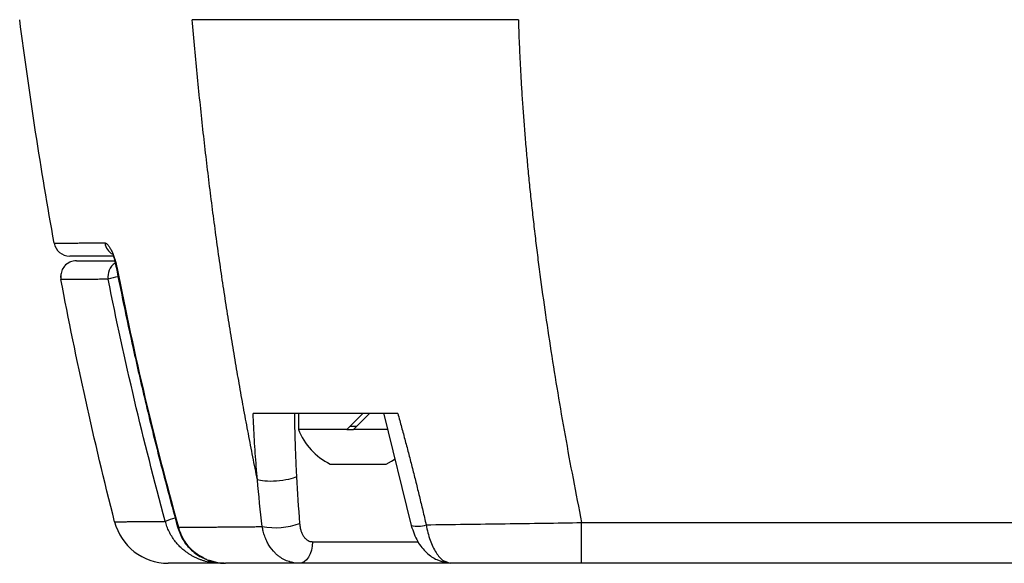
# Model space of a CAD drawing. Header units: millimetres. Extents: x 0 to 776, y 0 to 594.
# Tile 12 of 52: x 280 to 343, y 126 to 160. Entities that reach past the tile are written whole.
import ezdxf

# ---------------------------------------------------------------- set-up
doc = ezdxf.new("R2010")
doc.units = ezdxf.units.MM
doc.header["$LTSCALE"] = 2.75
doc.layers.add('DIMENSIONS', color=140, linetype='Continuous', lineweight=25)
doc.styles.add('SLDTEXTSTYLE0', font='TXT', dxfattribs={"width": 0.7})
doc.dimstyles.new('SLDDIMSTYLE1', dxfattribs={"dimtxt": 5.934521, "dimasz": 9.0805, "dimexe": 0, "dimexo": 0.0625, "dimgap": 1.48363, "dimtad": 0, "dimtih": 1, "dimtoh": 1, "dimdec": 1, "dimrnd": 1e-09, "dimzin": 12, "dimdsep": 46, "dimtxsty": 'SLDTEXTSTYLE0', "dimsah": 1, "dimcen": 0.09, "dimadec": 0, "dimazin": 3, "dimtfac": 1, "dimtdec": 1, "dimtofl": 0, "dimtmove": 0, "dimatfit": 3, "dimfxl": 0, "dimfrac": 2, "dimtolj": 1, "dimtzin": 12, "dimarcsym": 0})

# ---------------------------------------------------------------- blocks, each defined once
blk = doc.blocks.new('_D_10')
at = {"layer": 'DIMENSIONS'}
for p, q in [((280.072, 165.616), (280.072, 363.505)), ((399.573, 141.617), (399.573, 363.505)), ((280.072, 354.774), (323.299, 354.774)), ((331.342, 354.774), (329.349, 354.774)), ((329.349, 354.774), (329.349, 345.342)), ((348.976, 354.774), (350.969, 354.774)), ((350.969, 354.774), (350.969, 345.342)), ((399.573, 354.774), (357.019, 354.774)), ((329.349, 345.342), (331.342, 345.342)), ((350.969, 345.342), (348.976, 345.342))]:
    blk.add_line(p, q, dxfattribs=at)
for points in [[(280.072, 354.774), (289.153, 353.377), (289.153, 356.171)], [(399.573, 354.774), (390.492, 356.171), (390.492, 353.377)]]:
    blk.add_solid(points, dxfattribs=at)
at = {"layer": 'DIMENSIONS', "char_height": 5.8208, "attachment_point": 1, "style": 'SLDTEXTSTYLE0'}
for s, insert in [('119.5', (328.873, 363.606)), ('4.70', (331.342, 352.845))]:
    blk.add_mtext(s, dxfattribs=dict(at, insert=insert))

msp = doc.modelspace()

# ---------------------------------------------------------------- linework, layer by layer
for p, q in [((297.772, 135.124), (297.772, 134.124)), ((301.855, 135.124), (300.855, 134.124)), ((301.279, 134.124), (302.279, 135.124)), ((303.169, 135.177), (304.941, 128.013)), ((300.855, 134.124), (297.772, 134.124)), ((300.855, 134.124), (301.279, 134.124)), ((301.055, 134.324), (301.479, 134.324)), ((303.442, 134.124), (301.279, 134.124)), ((299.791, 131.924), (303.353, 131.924)), ((315.757, 128.207), (360.313, 128.207)), ((298.675, 126.993), (305.356, 126.993)), ((292.034, 125.853), (292.643, 125.666)), ((307.177, 125.718), (307.414, 125.624)), ((293.066, 125.624), (292.814, 125.624)), ((307.32, 125.624), (297.845, 125.624)), ((360.203, 125.624), (315.757, 125.624))]:
    msp.add_line(p, q)
at = {"flags": 128}
for points in [[(286.236, 144.437), (286.196, 144.417), (286.196, 144.411)], [(282.674, 143.89), (282.672, 143.856), (282.689, 143.637)], [(303.353, 131.924), (303.689, 132.107), (303.921, 132.26)], [(290.108, 127.878), (290.108, 127.884), (290.148, 127.907)], [(298.675, 126.993), (298.648, 126.72), (298.592, 126.46), (298.512, 126.224), (298.408, 126.018), (298.285, 125.85), (298.147, 125.726), (297.998, 125.649), (297.845, 125.624)]]:
    msp.add_lwpolyline(points, dxfattribs=at)
for centre, radius, start, end in [((283.246, 146.124), 1, 190.22543, 270), ((286.455, 146.108), 0.995, 188.68779, 241.50228), ((283.671, 143.824), 1, 90, 134.71226), ((286.69, 143.827), 1.013, 123.42103, 190.20883), ((287.403, 138.297), 5.617, 101.18772, 107.71777), ((301.572, 135.584), 4.071, 201.0267, 244.05313), ((289.493, 129.124), 3.5, 194.30386, 270), ((291.459, 122.829), 5.862, 105.01896, 111.41623), ((296.277, 132.485), 4.603, 259.96666, 289.91906), ((305.318, 129.675), 1.703, 257.22417, 289.34724)]:
    msp.add_arc(centre, radius, start, end)
for points in [[(282.262, 145.946), (281.419, 150.618), (280.7, 155.316), (280.072, 160.124)], [(286.236, 144.437), (287.329, 138.906), (288.618, 133.442), (290.148, 127.907)], [(286.101, 128.259), (284.78, 133.442), (283.657, 138.532), (282.689, 143.637)], [(289.318, 128.287), (287.916, 133.435), (286.72, 138.519), (285.693, 143.648)], [(295.475, 127.952), (295.358, 128.944), (295.255, 129.935), (295.167, 130.926)], [(297.65, 131.111), (297.703, 130.127), (297.768, 129.142), (297.846, 128.157)], [(297.845, 125.624), (295.96, 125.624), (294.407, 125.624), (293.145, 125.624)]]:
    msp.add_open_spline(points, degree=3)
for points, knots in [([(295.167, 130.927), (295.07, 131.411), (294.874, 132.385), (294.591, 133.855), (294.313, 135.34), (294.042, 136.841), (293.778, 138.359), (293.52, 139.896), (293.27, 141.451), (293.027, 143.026), (292.791, 144.622), (292.563, 146.241), (292.343, 147.883), (292.131, 149.549), (291.926, 151.241), (291.73, 152.961), (291.542, 154.708), (291.363, 156.485), (291.192, 158.294), (291.086, 159.51), (291.033, 160.124)], [0, 0, 0, 0, 0.0503569, 0.1011432, 0.1523875, 0.20412, 0.2563723, 0.3091773, 0.3625696, 0.4165852, 0.4712614, 0.5266372, 0.5827531, 0.639651, 0.6973743, 0.7559681, 0.8154788, 0.8759544, 0.9374445, 1, 1, 1, 1]), ([(311.739, 160.124), (310.751, 160.124), (309.761, 160.124), (307.756, 160.124), (306.742, 160.124), (304.706, 160.124), (303.684, 160.124), (301.673, 160.124), (300.684, 160.124), (298.785, 160.124), (297.876, 160.124), (296.176, 160.124), (295.385, 160.124), (293.94, 160.124), (293.286, 160.124), (292.091, 160.124), (291.552, 160.124), (291.033, 160.124)], [0, 0, 0, 0, 0.125, 0.125, 0.25, 0.25, 0.375, 0.375, 0.5, 0.5, 0.625, 0.625, 0.75, 0.75, 0.875, 0.875, 1, 1, 1, 1]), ([(311.739, 160.124), (311.75, 159.773), (311.772, 159.069), (311.817, 158.005), (311.87, 156.93), (311.932, 155.841), (312.004, 154.741), (312.085, 153.627), (312.175, 152.502), (312.274, 151.364), (312.383, 150.213), (312.5, 149.05), (312.627, 147.875), (312.763, 146.688), (312.908, 145.488), (313.12, 143.827), (313.413, 141.694), (313.804, 139.082), (314.233, 136.424), (314.702, 133.723), (315.208, 130.977), (315.573, 129.136), (315.757, 128.207)], [0, 0, 0, 0, 0.032527, 0.065455, 0.098788, 0.132528, 0.166677, 0.201236, 0.236208, 0.271595, 0.307398, 0.343621, 0.380264, 0.41733, 0.45482, 0.492738, 0.573204, 0.655277, 0.738973, 0.824313, 0.911316, 1, 1, 1, 1]), ([(282.262, 145.946), (282.263, 145.946), (282.265, 145.946), (282.282, 145.946), (282.309, 145.946), (282.347, 145.947), (282.396, 145.947), (282.456, 145.947), (282.527, 145.947), (282.609, 145.948), (282.703, 145.948), (282.807, 145.948), (282.923, 145.949), (283.05, 145.949), (283.188, 145.95), (283.338, 145.95), (283.499, 145.951), (283.671, 145.951), (283.856, 145.952), (284.051, 145.953), (284.258, 145.954), (284.477, 145.954), (284.707, 145.955), (284.95, 145.956), (285.203, 145.957), (285.382, 145.958), (285.471, 145.958)], [0, 0, 0, 0, 0.040642, 0.081395, 0.122256, 0.163222, 0.204289, 0.245455, 0.286717, 0.328071, 0.369514, 0.411044, 0.452658, 0.494352, 0.536125, 0.577972, 0.619891, 0.66188, 0.703937, 0.746057, 0.788239, 0.830481, 0.87278, 0.915135, 0.957542, 1, 1, 1, 1]), ([(285.471, 145.958), (285.483, 145.957), (285.506, 145.955), (285.544, 145.94), (285.583, 145.916), (285.624, 145.881), (285.687, 145.816), (285.774, 145.701), (285.881, 145.512), (285.986, 145.286), (286.073, 145.053), (286.141, 144.835), (286.194, 144.638), (286.222, 144.504), (286.236, 144.437)], [0, 0, 0, 0, 0.048477, 0.09727, 0.146687, 0.197025, 0.248565, 0.374294, 0.501647, 0.629089, 0.753314, 0.837908, 0.919615, 1, 1, 1, 1]), ([(286.039, 145.124), (285.632, 145.124), (284.687, 145.124), (283.86, 145.124), (283.332, 145.124), (283.275, 145.124), (283.246, 145.124)], [0, 0, 0, 0, 0.226984, 0.526966, 0.762887, 1, 1, 1, 1]), ([(286.017, 145.176), (286.016, 145.175), (286.008, 145.165), (286.027, 145.097), (286.067, 144.952), (286.132, 144.721), (286.174, 144.518), (286.196, 144.411)], [0, 0, 0, 0, 0.031057, 0.233913, 0.461032, 0.716008, 1, 1, 1, 1]), ([(283.266, 144.738), (283.166, 144.681), (282.965, 144.567), (282.761, 144.275), (282.664, 143.946), (282.689, 143.739), (282.701, 143.637)], [0, 0, 0, 0, 0.2529059, 0.508688, 0.7596398, 1, 1, 1, 1]), ([(283.671, 144.824), (283.716, 144.824), (283.805, 144.824), (284.497, 144.824), (285.271, 144.824), (285.887, 144.824), (286.104, 144.824)], [0, 0, 0, 0, 0.312376, 0.623303, 0.867805, 1, 1, 1, 1]), ([(286.196, 144.411), (286.353, 143.633), (286.699, 141.912), (287.308, 139.088), (288.069, 135.776), (289, 131.98), (289.724, 129.3), (290.109, 127.878)], [0, 0, 0, 0, 0.140032, 0.310027, 0.509991, 0.739957, 1, 1, 1, 1]), ([(285.693, 143.648), (285.616, 143.648), (285.462, 143.647), (285.243, 143.646), (285.032, 143.646), (284.831, 143.645), (284.639, 143.644), (284.456, 143.644), (284.282, 143.643), (284.117, 143.642), (283.962, 143.642), (283.815, 143.641), (283.678, 143.641), (283.549, 143.64), (283.43, 143.64), (283.319, 143.64), (283.218, 143.639), (283.126, 143.639), (283.042, 143.639), (282.967, 143.638), (282.902, 143.638), (282.845, 143.638), (282.797, 143.638), (282.757, 143.638), (282.727, 143.638), (282.705, 143.637), (282.691, 143.637), (282.69, 143.637), (282.689, 143.637)], [0, 0, 0, 0, 0.039038, 0.078045, 0.117019, 0.155959, 0.194863, 0.233729, 0.272556, 0.311341, 0.350083, 0.38878, 0.427429, 0.46603, 0.504578, 0.543073, 0.581512, 0.619893, 0.658214, 0.696472, 0.734665, 0.772791, 0.810847, 0.848831, 0.886741, 0.924574, 0.962328, 1, 1, 1, 1]), ([(304.083, 135.124), (303.114, 135.124), (302.192, 135.124), (300.438, 135.124), (299.607, 135.124), (298.434, 135.124), (298.059, 135.124), (297.343, 135.124), (297.003, 135.124), (296.028, 135.124), (295.443, 135.124), (294.898, 135.124)], [0, 0, 0, 0, 0.25, 0.25, 0.5, 0.5, 0.625, 0.625, 0.75, 0.75, 1, 1, 1, 1]), ([(295.167, 130.927), (295.143, 131.211), (295.094, 131.776), (295.032, 132.621), (294.978, 133.46), (294.932, 134.294), (294.91, 134.848), (294.898, 135.124)], [0, 0, 0, 0, 0.20223, 0.403285, 0.603227, 0.802114, 1, 1, 1, 1]), ([(297.513, 135.124), (297.519, 134.805), (297.53, 134.157), (297.559, 133.169), (297.598, 132.151), (297.633, 131.461), (297.65, 131.111)], [0, 0, 0, 0, 0.238535, 0.484708, 0.738527, 1, 1, 1, 1]), ([(304.083, 135.124), (304.163, 134.838), (304.321, 134.263), (304.554, 133.398), (304.784, 132.526), (305.011, 131.647), (305.234, 130.761), (305.453, 129.869), (305.67, 128.971), (305.811, 128.369), (305.882, 128.068)], [0, 0, 0, 0, 0.1220496, 0.2449517, 0.3687032, 0.4932994, 0.6187346, 0.7450017, 0.872093, 1, 1, 1, 1]), ([(297.65, 131.111), (297.528, 131.056), (297.355, 130.999), (296.915, 130.9), (296.648, 130.86), (296.115, 130.82), (295.855, 130.821), (295.434, 130.855), (295.275, 130.888), (295.167, 130.926)], [0, 0, 0, 0, 0.25, 0.25, 0.5, 0.5, 0.75, 0.75, 1, 1, 1, 1]), ([(286.101, 128.259), (286.102, 128.259), (286.104, 128.259), (286.119, 128.259), (286.144, 128.259), (286.178, 128.26), (286.222, 128.26), (286.276, 128.26), (286.339, 128.261), (286.412, 128.261), (286.495, 128.262), (286.587, 128.263), (286.688, 128.264), (286.799, 128.265), (286.919, 128.266), (287.049, 128.267), (287.187, 128.268), (287.336, 128.269), (287.493, 128.271), (287.659, 128.272), (287.835, 128.274), (288.02, 128.275), (288.214, 128.277), (288.416, 128.279), (288.628, 128.281), (288.849, 128.283), (289.078, 128.285), (289.238, 128.286), (289.318, 128.287)], [0, 0, 0, 0, 0.038817, 0.07763, 0.116437, 0.155233, 0.194016, 0.232781, 0.271526, 0.310247, 0.348942, 0.387607, 0.426239, 0.464835, 0.503393, 0.541909, 0.580381, 0.618807, 0.657184, 0.69551, 0.733781, 0.771997, 0.810154, 0.848251, 0.886286, 0.924257, 0.962162, 1, 1, 1, 1]), ([(292.814, 125.624), (292.752, 125.625), (292.629, 125.626), (292.443, 125.641), (292.255, 125.665), (292.065, 125.7), (291.876, 125.745), (291.687, 125.801), (291.5, 125.867), (291.315, 125.945), (291.133, 126.033), (290.955, 126.131), (290.782, 126.239), (290.583, 126.38), (290.362, 126.561), (290.128, 126.793), (289.912, 127.052), (289.719, 127.334), (289.553, 127.636), (289.415, 127.954), (289.35, 128.176), (289.318, 128.287)], [0, 0, 0, 0, 0.038995, 0.078622, 0.118845, 0.15962, 0.200902, 0.24264, 0.28478, 0.327264, 0.370031, 0.413018, 0.456159, 0.499387, 0.567438, 0.637212, 0.708409, 0.780681, 0.853645, 0.926891, 1, 1, 1, 1]), ([(305.882, 128.068), (306.702, 128.079), (307.541, 128.09), (309.223, 128.112), (310.066, 128.124), (311.734, 128.147), (312.558, 128.159), (314.176, 128.183), (314.971, 128.195), (315.757, 128.207)], [0, 0, 0, 0, 0.25, 0.25, 0.5, 0.5, 0.75, 0.75, 1, 1, 1, 1]), ([(315.757, 125.624), (315.757, 125.624), (315.757, 125.679), (315.757, 125.924), (315.757, 126.115), (315.757, 126.605), (315.757, 126.905), (315.757, 127.544), (315.757, 127.882), (315.757, 128.207)], [0, 0, 0, 0, 0.25, 0.25, 0.5, 0.5, 0.75, 0.75, 1, 1, 1, 1]), ([(290.108, 127.878), (290.216, 127.59), (290.427, 127.024), (291.051, 126.374), (291.573, 125.987), (291.898, 125.893), (291.943, 125.88)], [0, 0, 0, 0, 0.325705, 0.640191, 0.950307, 1, 1, 1, 1]), ([(290.148, 127.907), (290.24, 127.908), (290.422, 127.909), (290.706, 127.912), (290.998, 127.914), (291.298, 127.916), (291.605, 127.919), (291.921, 127.921), (292.244, 127.924), (292.574, 127.927), (292.912, 127.93), (293.257, 127.933), (293.609, 127.936), (293.968, 127.939), (294.334, 127.942), (294.708, 127.945), (295.087, 127.949), (295.346, 127.951), (295.475, 127.952)], [0, 0, 0, 0, 0.06464, 0.129001, 0.193081, 0.256878, 0.32039, 0.383616, 0.446556, 0.509207, 0.57157, 0.633643, 0.695427, 0.756921, 0.818125, 0.879039, 0.939664, 1, 1, 1, 1]), ([(290.148, 127.907), (290.229, 127.675), (290.413, 127.145), (291.001, 126.381), (291.608, 126.048), (291.938, 125.866)], [0, 0, 0, 0, 0.2624816, 0.5992076, 1, 1, 1, 1]), ([(297.845, 125.624), (297.798, 125.625), (297.703, 125.626), (297.559, 125.641), (297.408, 125.666), (297.252, 125.704), (297.092, 125.757), (296.93, 125.825), (296.766, 125.91), (296.602, 126.013), (296.441, 126.136), (296.186, 126.369), (295.952, 126.667), (295.75, 127.04), (295.628, 127.333), (295.532, 127.645), (295.494, 127.853), (295.475, 127.952)], [0, 0, 0, 0, 0.040018, 0.082275, 0.126803, 0.173619, 0.222719, 0.274076, 0.327638, 0.383325, 0.441026, 0.500594, 0.675899, 0.750111, 0.840441, 0.923742, 1, 1, 1, 1]), ([(297.846, 128.157), (297.85, 128.106), (297.86, 128.006), (297.883, 127.865), (297.92, 127.709), (297.981, 127.54), (298.075, 127.362), (298.193, 127.204), (298.322, 127.098), (298.446, 127.034), (298.558, 126.999), (298.636, 126.995), (298.675, 126.993)], [0, 0, 0, 0, 0.0885556, 0.1715343, 0.2495108, 0.3717988, 0.50037, 0.6323024, 0.7588068, 0.8412541, 0.9210526, 1, 1, 1, 1]), ([(304.941, 128.014), (305.054, 127.666), (305.265, 127.016), (305.877, 126.288), (306.513, 125.824), (306.976, 125.719), (307.19, 125.67)], [0, 0, 0, 0, 0.3057803, 0.5706816, 0.8015279, 1, 1, 1, 1]), ([(305.882, 128.068), (305.954, 127.73), (306.097, 127.058), (306.502, 126.28), (306.884, 125.803), (307.105, 125.739), (307.177, 125.718)], [0, 0, 0, 0, 0.28956, 0.576189, 0.862174, 1, 1, 1, 1]), ([(291.938, 125.866), (291.939, 125.865), (292.284, 125.641), (292.715, 125.632), (293.145, 125.624)], [0, 0, 0, 0, 0.003097, 1, 1, 1, 1]), ([(292.814, 125.624), (291.707, 125.624), (290.883, 125.624), (290.051, 125.624), (289.842, 125.624), (289.563, 125.624), (289.493, 125.624), (289.493, 125.624)], [0, 0, 0, 0, 0.5, 0.5, 0.75, 0.75, 1, 1, 1, 1]), ([(315.757, 125.624), (314.346, 125.624), (312.936, 125.624), (310.14, 125.624), (308.74, 125.624), (307.414, 125.624)], [0, 0, 0, 0, 0.5, 0.5, 1, 1, 1, 1])]:
    msp.add_open_spline(points, degree=3, knots=knots)

# ---------------------------------------------------------------- dimensions: what is measured, and where the dimension line sits
at = {"layer": 'DIMENSIONS'}
dim = msp.add_linear_dim(base=(399.573, 354.774), p1=(280.072, 162.124), p2=(399.573, 138.125), angle=0, dimstyle='SLDDIMSTYLE1', dxfattribs=at)
dim.commit()
dim.dimension.update_dxf_attribs({"geometry": '_D_10', "text_midpoint": (340.159, 354.774), "dimtype": 160})

doc.saveas('drawing.dxf')
